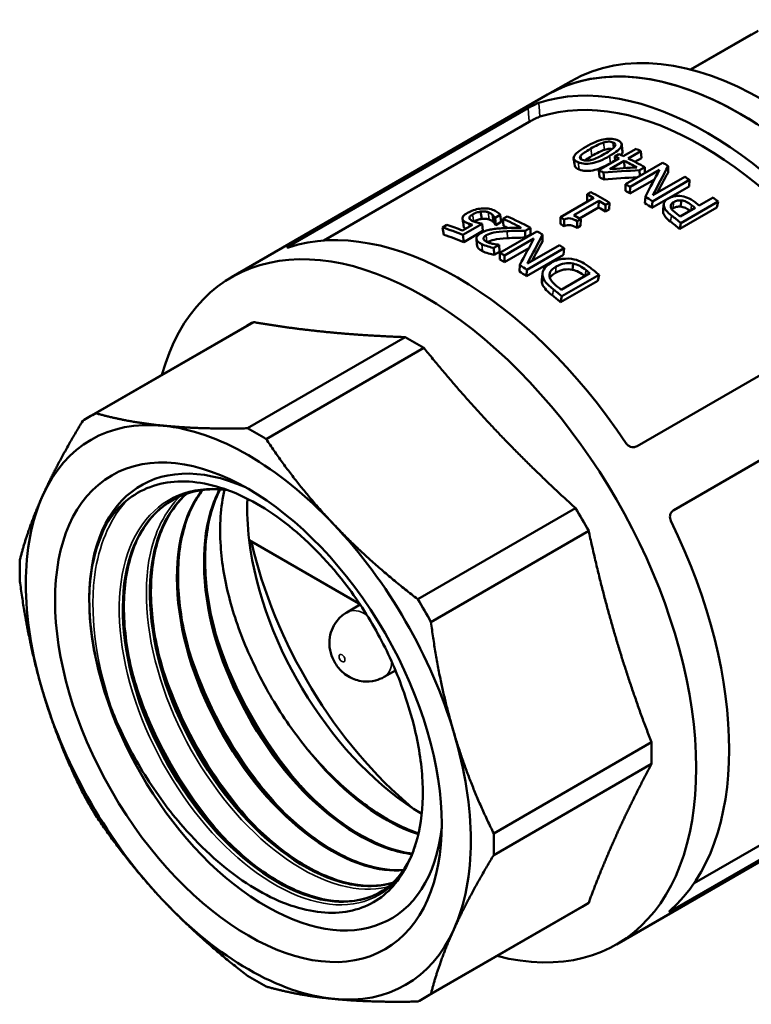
# Model space of a CAD drawing. Header units: millimetres. Extents: x 39 to 189, y 99 to 235.
# Tile 3 of 5: x 120 to 165, y 99 to 159. Entities that reach past the tile are written whole.
import ezdxf

# ---------------------------------------------------------------- set-up
doc = ezdxf.new("R2010")
doc.units = ezdxf.units.MM
doc.layers.add('Видимые тонкие (ГОСТ)', color=7, linetype='Continuous', lineweight=35)
doc.layers.add('Видимый контур (ГОСТ)', color=7, linetype='Continuous', lineweight=50)

msp = doc.modelspace()

# ---------------------------------------------------------------- linework, layer by layer
at = {"layer": 'Видимые тонкие (ГОСТ)'}
for p, q in [((154.926, 150.582), (154.857, 151.023)), ((155.687, 150.949), (155.62, 151.389)), ((156.234, 151.075), (156.189, 151.403)), ((154.289, 150.372), (154.254, 150.599)), ((156.041, 150.149), (155.997, 150.58)), ((154.163, 149.763), (154.103, 150.2)), ((159.235, 147.141), (159.283, 147.517)), ((159.823, 147.423), (159.873, 147.799)), ((160.896, 147.291), (160.95, 147.602)), ((147.793, 146.628), (147.723, 147.05)), ((148.727, 146.747), (148.664, 147.185)), ((159.675, 146.62), (159.736, 146.986)), ((147.183, 146.322), (147.109, 146.764)), ((147.516, 146.32), (147.491, 146.501)), ((148.582, 145.387), (148.549, 145.796)), ((149.824, 145.619), (149.8, 146.04)), ((148.313, 144.832), (148.287, 145.254)), ((152.722, 143.525), (152.768, 143.904)), ((151.923, 142.878), (151.973, 143.254)), ((154.508, 143.332), (154.573, 143.685)), ((152.537, 142.165), (152.604, 142.528))]:
    msp.add_line(p, q, dxfattribs=at)
for major_axis, start_param, end_param in [((-1.125, 1.949), 5.441001, 6.283185), ((1.125, -1.949), 0, 0.724247)]:
    msp.add_ellipse((141.248, 121.084), major_axis=major_axis, ratio=0.57735, start_param=start_param, end_param=end_param, dxfattribs=at)
msp.add_ellipse((139.834, 120.267), major_axis=(-0.125, 0.217), ratio=0.57735, dxfattribs=at)
for points in [[(151.069, 153.472), (151.093, 153.196), (151.117, 152.918), (151.141, 152.642)], [(151.787, 152.955), (151.764, 153.231), (151.74, 153.509), (151.716, 153.786)], [(136.824, 145.131), (136.794, 145.152), (136.764, 145.174), (136.733, 145.195)], [(124.57, 123.748), (124.603, 125.564), (124.987, 127.175), (125.673, 128.449)]]:
    msp.add_open_spline(points, degree=3, dxfattribs=at)
for points, knots in [([(143.518, 107.333), (142.47, 105.79), (140.731, 105.117), (138.708, 105.475), (136.685, 105.833), (134.396, 107.218), (132.37, 109.327), (130.345, 111.434), (128.599, 114.248), (127.543, 117.139), (126.486, 120.03), (126.126, 122.976), (126.558, 125.32), (126.989, 127.663), (128.209, 129.387), (129.956, 130.109), (130.791, 130.455), (131.744, 130.57), (132.76, 130.462)], [0.523357, 0.523357, 0.523357, 0.523357, 1.220225, 1.220225, 1.220225, 1.916933, 1.916933, 1.916933, 2.613486, 2.613486, 2.613486, 3.309887, 3.309887, 3.309887, 4.006142, 4.006142, 4.006142, 4.33917, 4.33917, 4.33917, 4.33917]), ([(142.827, 106.536), (142.022, 106.287), (141.112, 106.256), (140.142, 106.457), (138.091, 106.882), (135.787, 108.344), (133.771, 110.517), (131.756, 112.688), (130.045, 115.552), (129.042, 118.463), (128.039, 121.372), (127.753, 124.305), (128.26, 126.602), (128.599, 128.132), (129.289, 129.372), (130.247, 130.213)], [7.194808, 7.194808, 7.194808, 7.194808, 7.526299, 7.526299, 7.526299, 8.226995, 8.226995, 8.226995, 8.92721, 8.92721, 8.92721, 9.626963, 9.626963, 9.626963, 10.093383, 10.093383, 10.093383, 10.093383]), ([(126.084, 116.768), (124.939, 119.891), (124.528, 123.072), (124.953, 125.632), (125.239, 127.356), (125.903, 128.791), (126.866, 129.811)], [2.615652, 2.615652, 2.615652, 2.615652, 3.294652, 3.294652, 3.294652, 3.752139, 3.752139, 3.752139, 3.752139]), ([(137.988, 111.878), (137.737, 112.138), (137.49, 112.408), (137.247, 112.687), (135.108, 115.142), (133.33, 118.284), (132.314, 121.435), (132.24, 121.667), (132.169, 121.899), (132.103, 122.13)], [27.0518074, 27.0518074, 27.0518074, 27.0518074, 27.1294216, 27.1294216, 27.1294216, 27.8129773, 27.8129773, 27.8129773, 27.8633107, 27.8633107, 27.8633107, 27.8633107]), ([(136.355, 110.938), (135.586, 111.735), (134.851, 112.62), (134.172, 113.571), (132.533, 115.869), (131.233, 118.547), (130.469, 121.187)], [20.7686221, 20.7686221, 20.7686221, 20.7686221, 21.0063531, 21.0063531, 21.0063531, 21.5801254, 21.5801254, 21.5801254, 21.5801254]), ([(134.721, 109.995), (133.431, 111.337), (132.235, 112.924), (131.236, 114.648), (130.204, 116.428), (129.386, 118.346), (128.838, 120.243)], [14.4854368, 14.4854368, 14.4854368, 14.4854368, 14.884686, 14.884686, 14.884686, 15.2969401, 15.2969401, 15.2969401, 15.2969401]), ([(133.086, 109.048), (131.316, 110.893), (129.728, 113.209), (128.567, 115.681), (128.009, 116.868), (127.551, 118.087), (127.204, 119.299)], [8.2022515, 8.2022515, 8.2022515, 8.2022515, 8.7504805, 8.7504805, 8.7504805, 9.0137547, 9.0137547, 9.0137547, 9.0137547]), ([(159.823, 105.079), (159.821, 105.104), (159.819, 105.129), (159.817, 105.154), (159.816, 105.164), (159.815, 105.174), (159.814, 105.185)], [0.21042745, 0.21042745, 0.21042745, 0.21042745, 0.21827671, 0.21827671, 0.21827671, 0.22147624, 0.22147624, 0.22147624, 0.22147624])]:
    msp.add_open_spline(points, degree=3, knots=knots, dxfattribs=at)
at = {"layer": 'Видимый контур (ГОСТ)'}
for p, q in [((160.898, 155.794), (164.962, 158.139)), ((160.877, 155.799), (164.554, 157.922)), ((152.251, 154.283), (153.665, 155.099)), ((152.251, 154.283), (133.159, 143.26)), ((151.069, 153.472), (136.733, 145.195)), ((151.141, 152.642), (138.727, 145.475)), ((156.822, 150.567), (157.592, 151.012)), ((155.35, 149.718), (156.58, 150.428)), ((156.309, 150.552), (156.55, 150.691)), ((156.333, 150.286), (156.309, 150.552)), ((157.886, 150.872), (157.116, 150.427)), ((157.913, 150.449), (157.522, 150.223)), ((157.913, 150.449), (157.886, 150.872)), ((155.999, 149.782), (156.874, 150.288)), ((156.902, 149.865), (156.868, 149.845)), ((156.902, 149.865), (156.874, 150.288)), ((156.948, 148.882), (159.19, 150.176)), ((158.126, 149.898), (157.81, 149.716)), ((158.131, 149.564), (158.126, 149.898)), ((159.523, 149.57), (159.532, 149.973)), ((155.384, 149.292), (155.35, 149.718)), ((155.659, 149.161), (155.631, 149.584)), ((159.007, 149.739), (157.233, 148.714)), ((157.815, 149.382), (157.81, 149.716)), ((158.611, 148.209), (160.544, 149.325)), ((156.948, 148.474), (156.948, 148.882)), ((158.697, 149.159), (157.226, 148.31)), ((157.226, 148.31), (157.233, 148.714)), ((160.79, 148.746), (158.549, 147.452)), ((160.827, 149.131), (158.585, 147.837)), ((160.79, 148.746), (160.827, 149.131)), ((153.021, 146.878), (155.041, 148.044)), ((154.635, 148.267), (154.864, 148.4)), ((154.648, 147.852), (154.635, 148.267)), ((158.127, 147.739), (158.154, 148.13)), ((161.409, 147.587), (162.244, 148.069)), ((155.336, 147.874), (153.834, 147.007)), ((155.334, 147.468), (154.18, 146.801)), ((155.334, 147.468), (155.336, 147.874)), ((155.741, 147.224), (155.752, 147.625)), ((155.981, 147.757), (155.752, 147.625)), ((155.97, 147.356), (155.981, 147.757)), ((158.549, 147.452), (158.585, 147.837)), ((162.469, 147.47), (160.227, 146.176)), ((161.154, 147.44), (160.261, 146.924)), ((160.281, 147.521), (160.334, 147.895)), ((162.543, 147.827), (160.301, 146.533)), ((162.469, 147.47), (162.543, 147.827)), ((148.273, 146.782), (148.203, 147.222)), ((148.986, 146.586), (148.93, 147.021)), ((149.105, 146.421), (149.054, 146.854)), ((149.394, 147.028), (149.076, 146.845)), ((149.126, 146.412), (149.076, 146.845)), ((149.444, 146.595), (149.394, 147.028)), ((149.542, 146.785), (149.802, 146.935)), ((153.025, 146.467), (153.021, 146.878)), ((155.97, 147.356), (155.741, 147.224)), ((145.904, 146.263), (146.167, 146.415)), ((145.983, 145.82), (145.904, 146.263)), ((147.111, 146.086), (147.708, 146.431)), ((148.294, 146.486), (147.139, 145.819)), ((148.346, 146.052), (148.294, 146.486)), ((149.444, 146.595), (149.126, 146.412)), ((149.585, 146.355), (149.542, 146.785)), ((151.21, 146.249), (150.892, 146.065)), ((151.222, 145.834), (151.21, 146.249)), ((153.258, 146.334), (153.259, 146.742)), ((154.033, 146.238), (154.045, 146.639)), ((154.239, 146.356), (154.033, 146.238)), ((154.25, 146.758), (154.045, 146.639)), ((154.239, 146.356), (154.25, 146.758)), ((160.227, 146.176), (160.301, 146.533)), ((147.191, 145.385), (147.139, 145.819)), ((148.346, 146.052), (147.191, 145.385)), ((149.368, 144.734), (151.609, 146.029)), ((150.904, 145.65), (150.892, 146.065)), ((151.222, 145.834), (150.904, 145.65)), ((151.947, 145.425), (151.951, 145.831)), ((149.327, 145.215), (149.007, 145.031)), ((149.021, 144.615), (149.007, 145.031)), ((149.34, 144.8), (149.327, 145.215)), ((151.426, 145.595), (149.652, 144.571)), ((151.031, 144.081), (152.964, 145.197)), ((149.34, 144.8), (149.021, 144.615)), ((149.371, 144.324), (149.368, 144.734)), ((151.108, 145.007), (149.649, 144.164)), ((149.649, 144.164), (149.652, 144.571)), ((153.215, 144.618), (150.973, 143.324)), ((153.247, 145.006), (151.005, 143.712)), ((153.215, 144.618), (153.247, 145.006)), ((150.551, 143.606), (150.574, 144)), ((153.747, 143.709), (153.8, 144.082)), ((150.973, 143.324), (151.005, 143.712)), ((154.801, 143.501), (153.075, 142.504)), ((155.356, 143.404), (153.115, 142.109)), ((155.278, 143.05), (155.356, 143.404)), ((155.278, 143.05), (153.037, 141.756)), ((153.037, 141.756), (153.115, 142.109)), ((171.984, 141.339), (157.65, 133.063)), ((134.09, 140.334), (124.562, 134.833)), ((134.498, 140.551), (124.97, 135.05)), ((143.65, 139.645), (134.122, 134.144)), ((144.781, 138.992), (135.253, 133.491)), ((174.207, 137.478), (159.871, 129.202)), ((153.932, 129.331), (144.405, 123.83)), ((154.732, 127.946), (145.204, 122.445)), ((134.226, 127.384), (140.851, 123.559)), ((140.93, 123.499), (140.123, 123.033)), ((143.062, 119.533), (142.373, 119.135)), ((158.523, 115.189), (148.995, 109.688)), ((158.523, 113.883), (148.995, 108.383)), ((175.501, 114.013), (156.409, 102.99)), ((161.097, 106.684), (173.475, 113.831)), ((174.158, 113.355), (159.823, 105.079)), ((154.34, 105.26), (144.812, 99.759)), ((154.732, 105.505), (145.204, 100.004))]:
    msp.add_line(p, q, dxfattribs=at)
for centre, major_axis, start_param, end_param in [((165.29, 134.964), (-11.625, 20.135), 3.141593, 6.283185), ((163.876, 134.148), (-11.625, 20.135), 3.141593, 6.283185), ((163.876, 134.148), (11.625, -20.135), 0, 3.141593), ((161.884, 132.998), (-11.625, 20.135), 4.826405, 6.164543), ((161.577, 132.821), (-11.25, 19.486), 4.830181, 6.160612), ((159.15, 131.42), (11.5, -19.919), 2.43399, 2.452144), ((158.138, 130.835), (-11.5, 19.919), 5.593736, 5.61052), ((158.38, 130.975), (11.5, -19.919), 2.452144, 2.468927), ((158.38, 130.975), (11.5, -19.919), 2.371766, 2.43399), ((158.138, 130.835), (11.5, -19.919), 2.386609, 2.43399), ((158.138, 130.835), (-11.25, 19.486), 5.573625, 5.575583), ((159.15, 131.42), (11.5, -19.919), 2.332719, 2.353727), ((156.908, 130.125), (-11.5, 19.919), 5.576382, 5.593736), ((156.908, 130.125), (-11.25, 19.486), 5.576382, 5.593736), ((159.15, 131.42), (11.5, -19.919), 2.252913, 2.270381), ((156.908, 130.125), (-11.5, 19.919), 5.477851, 5.49532), ((155.23, 129.157), (-11.5, 19.919), 5.50942, 5.534424), ((155.459, 129.289), (11.5, -19.919), 2.324099, 2.392831), ((156.908, 130.125), (-11.25, 19.486), 5.477851, 5.49532), ((156.908, 130.125), (-11.5, 19.919), 5.394505, 5.421107), ((159.15, 131.42), (11.5, -19.919), 2.146047, 2.164771), ((155.23, 129.157), (-11.25, 19.486), 5.532438, 5.534424), ((155.23, 129.157), (-11.25, 19.486), 5.465692, 5.491266), ((155.23, 129.157), (-11.5, 19.919), 5.465692, 5.491266), ((156.908, 130.125), (-11.25, 19.486), 5.394505, 5.421107), ((158.06, 130.79), (11.5, -19.919), 2.164771, 2.177559), ((158.314, 130.937), (11.5, -19.919), 2.164771, 2.180641), ((146.776, 124.275), (-11.625, 20.135), 4.826405, 6.164543), ((151.371, 126.928), (-11.5, 19.919), 5.639348, 5.640718), ((151.769, 127.158), (11.5, -19.919), 2.390548, 2.477433), ((153.21, 127.99), (-11.5, 19.919), 5.494806, 5.50942), ((153.728, 128.289), (11.5, -19.919), 2.324099, 2.349674), ((156.908, 130.125), (-11.5, 19.919), 5.28764, 5.323033), ((157.166, 130.274), (-11.5, 19.919), 5.306364, 5.321892), ((144.784, 123.125), (11.625, -20.135), 5.769557, 9.938406), ((149.527, 125.864), (-11.5, 19.919), 5.645171, 5.722466), ((149.791, 126.016), (11.5, -19.919), 2.521732, 2.580873), ((151.371, 126.928), (-11.25, 19.486), 5.639348, 5.640718), ((151.509, 127.008), (-11.5, 19.919), 5.549837, 5.619026), ((151.509, 127.008), (-11.25, 19.486), 5.601949, 5.619026), ((153.21, 127.99), (-11.25, 19.486), 5.494806, 5.50942), ((156.908, 130.125), (-11.25, 19.486), 5.28764, 5.323033), ((149.527, 125.864), (-11.25, 19.486), 5.645171, 5.722466), ((151.769, 127.158), (11.5, -19.919), 2.344993, 2.366), ((149.934, 126.099), (11.5, -19.919), 2.393516, 2.394544), ((151.769, 127.158), (11.5, -19.919), 2.265186, 2.282655), ((149.527, 125.864), (-11.5, 19.919), 5.490125, 5.507593), ((149.527, 125.864), (-11.25, 19.486), 5.490125, 5.507593), ((149.527, 125.864), (-11.5, 19.919), 5.406779, 5.433381), ((151.769, 127.158), (11.5, -19.919), 2.133774, 2.166199), ((149.527, 125.864), (-11.25, 19.486), 5.406779, 5.433381), ((151.511, 127.009), (11.5, -19.919), 2.152498, 2.166769), ((149.785, 126.013), (-11.5, 19.919), 5.294091, 5.308362), ((149.527, 125.864), (-11.25, 19.486), 5.275366, 5.307449), ((149.527, 125.864), (-11.5, 19.919), 5.275366, 5.307449), ((144.215, 122.797), (-10.125, 17.537), 6.243683, 6.283185), ((144.215, 122.797), (10.125, -17.537), 2.316693, 2.395696), ((134.687, 117.296), (-10.125, 17.537), 6.243683, 6.322687), ((134.177, 117.001), (-9.5, 16.454), 5.890486, 6.675884), ((134.177, 117.001), (-9.5, 16.454), 5.105088, 5.890486), ((134.687, 117.296), (10.125, -17.537), 2.316693, 2.395696), ((135.247, 117.619), (-7.55, 13.077), 5.614525, 10.093439), ((135.247, 117.619), (-7.55, 13.077), 5.614525, 10.093439), ((134.177, 117.001), (9.5, -16.454), 3.534292, 4.31969), ((144.784, 123.125), (7.55, -13.077), 3.877726, 4.076554), ((144.215, 122.797), (10.125, -17.537), 1.531294, 1.610298), ((146.776, 124.275), (11.625, -20.135), 0.114016, 1.452154), ((134.177, 117.001), (-9.5, 16.454), 4.31969, 5.105088), ((144.784, 123.125), (7.55, -13.077), 4.076554, 5.485078), ((146.905, 124.35), (9.25, -16.021), 4.214729, 5.28144), ((134.687, 117.296), (-10.125, 17.537), 0.745896, 0.8249), ((134.687, 117.296), (10.125, -17.537), 1.531294, 1.610298), ((144.784, 123.125), (3, -5.196), 4.311388, 4.327992), ((134.177, 117.001), (9.5, -16.454), 4.31969, 5.105088), ((134.177, 117.001), (-9.5, 16.454), 3.534292, 4.31969), ((142.318, 121.702), (6.694, -11.594), 4.994329, 5.047119), ((144.215, 122.797), (10.125, -17.537), 0.745896, 0.8249), ((135.247, 117.619), (-6.694, 11.594), 3.903457, 3.956247), ((134.687, 117.296), (-10.125, 17.537), 1.531294, 1.610298), ((134.687, 117.296), (10.125, -17.537), 0.745896, 0.8249), ((134.177, 117.001), (9.5, -16.454), 5.105088, 5.890486), ((144.215, 122.797), (10.125, -17.537), 0, 0.039502), ((134.177, 117.001), (9.5, -16.454), 5.890486, 6.675884), ((134.687, 117.296), (-10.125, 17.537), 2.316693, 2.395696), ((134.687, 117.296), (10.125, -17.537), 6.243683, 6.322687)]:
    msp.add_ellipse(centre, major_axis=major_axis, ratio=0.57735, start_param=start_param, end_param=end_param, dxfattribs=at)
msp.add_ellipse((134.177, 117.001), major_axis=(-8.256, 14.3), ratio=0.57735, dxfattribs=at)
for points, knots in [([(151.716, 153.786), (151.685, 153.775), (151.647, 153.761), (151.558, 153.723), (151.509, 153.7), (151.4, 153.649), (151.342, 153.619), (151.247, 153.569), (151.209, 153.549), (151.136, 153.51), (151.102, 153.49), (151.069, 153.472)], [0, 0, 0, 0, 0.01689668, 0.01689668, 0.03411903, 0.03411903, 0.05352536, 0.05352536, 0.06681343, 0.06681343, 0.08041585, 0.08041585, 0.08041585, 0.08041585]), ([(151.787, 152.955), (151.756, 152.944), (151.717, 152.93), (151.629, 152.892), (151.579, 152.87), (151.471, 152.819), (151.413, 152.789), (151.318, 152.74), (151.28, 152.72), (151.208, 152.68), (151.173, 152.661), (151.141, 152.642)], [0, 0, 0, 0, 0.01689743, 0.01689743, 0.03409138, 0.03409138, 0.05345179, 0.05345179, 0.06670779, 0.06670779, 0.08028072, 0.08028072, 0.08028072, 0.08028072]), ([(154.552, 151.125), (154.954, 151.357), (155.307, 151.509), (155.612, 151.579), (155.918, 151.648), (156.192, 151.64), (156.438, 151.547)], [0, 0, 0, 0, 1, 1, 1, 2, 2, 2, 2]), ([(154.103, 150.2), (153.856, 150.293), (153.771, 150.411), (153.849, 150.562), (153.927, 150.713), (154.162, 150.9), (154.552, 151.125)], [0, 0, 0, 0, 1, 1, 1, 2, 2, 2, 2]), ([(154.254, 150.599), (154.3, 150.653), (154.374, 150.715), (154.475, 150.785), (154.576, 150.855), (154.703, 150.934), (154.857, 151.023)], [-2, -2, -2, -2, -1, -1, -1, 0, 0, 0, 0]), ([(154.857, 151.023), (155.011, 151.111), (155.151, 151.187), (155.277, 151.248), (155.403, 151.31), (155.517, 151.357), (155.62, 151.389)], [-2, -2, -2, -2, -1, -1, -1, 0, 0, 0, 0]), ([(155.62, 151.389), (155.729, 151.424), (155.831, 151.443), (155.924, 151.446), (156.018, 151.449), (156.106, 151.435), (156.189, 151.403)], [-2, -2, -2, -2, -1, -1, -1, 0, 0, 0, 0]), ([(156.141, 150.997), (156.092, 151.006), (156.041, 151.009), (155.988, 151.007), (155.896, 151.004), (155.796, 150.984), (155.687, 150.949)], [0.429983, 0.429983, 0.429983, 0.429983, 1, 1, 1, 2, 2, 2, 2]), ([(156.286, 151.131), (156.236, 151.071), (156.163, 151.008), (156.067, 150.943), (155.972, 150.879), (155.845, 150.801), (155.688, 150.71)], [-2, -2, -2, -2, -1, -1, -1, 0, 0, 0, 0]), ([(156.438, 151.547), (156.686, 151.453), (156.774, 151.322), (156.699, 151.162), (156.624, 151.002), (156.39, 150.807), (155.997, 150.58)], [0, 0, 0, 0, 1, 1, 1, 2, 2, 2, 2]), ([(156.189, 151.403), (156.277, 151.37), (156.327, 151.33), (156.339, 151.285), (156.352, 151.239), (156.334, 151.188), (156.286, 151.131)], [-2, -2, -2, -2, -1, -1, -1, 0, 0, 0, 0]), ([(155.997, 150.58), (155.592, 150.346), (155.237, 150.202), (154.932, 150.143), (154.626, 150.085), (154.35, 150.106), (154.103, 150.2)], [0, 0, 0, 0, 1, 1, 1, 2, 2, 2, 2]), ([(154.352, 150.343), (154.268, 150.375), (154.219, 150.412), (154.206, 150.454), (154.192, 150.496), (154.208, 150.544), (154.254, 150.599)], [-2, -2, -2, -2, -1, -1, -1, 0, 0, 0, 0]), ([(154.926, 150.582), (154.772, 150.494), (154.645, 150.414), (154.543, 150.345), (154.524, 150.332), (154.506, 150.319), (154.489, 150.307)], [0, 0, 0, 0, 1, 1, 1, 1.188287, 1.188287, 1.188287, 1.188287]), ([(155.687, 150.949), (155.585, 150.917), (155.471, 150.87), (155.345, 150.808), (155.219, 150.746), (155.08, 150.671), (154.926, 150.582)], [0, 0, 0, 0, 1, 1, 1, 2, 2, 2, 2]), ([(155.688, 150.71), (155.541, 150.625), (155.404, 150.552), (155.277, 150.489), (155.15, 150.426), (155.033, 150.379), (154.926, 150.348)], [-2, -2, -2, -2, -1, -1, -1, 0, 0, 0, 0]), ([(156.774, 150.861), (156.779, 150.82), (156.77, 150.776), (156.747, 150.73), (156.732, 150.698), (156.711, 150.666), (156.683, 150.631)], [0.7081655, 0.7081655, 0.7081655, 0.7081655, 1, 1, 1, 1.1973032, 1.1973032, 1.1973032, 1.1973032]), ([(156.041, 150.149), (155.637, 149.916), (155.283, 149.77), (154.98, 149.711), (154.677, 149.651), (154.404, 149.671), (154.163, 149.763)], [0, 0, 0, 0, 1, 1, 1, 2, 2, 2, 2]), ([(154.926, 150.348), (154.815, 150.315), (154.713, 150.298), (154.619, 150.297), (154.525, 150.296), (154.436, 150.311), (154.352, 150.343)], [-2, -2, -2, -2, -1, -1, -1, 0, 0, 0, 0]), ([(159.283, 147.517), (159.256, 147.612), (159.262, 147.702), (159.302, 147.787), (159.342, 147.873), (159.424, 147.951), (159.549, 148.023)], [0, 0, 0, 0, 1, 1, 1, 2, 2, 2, 2]), ([(159.549, 148.023), (159.646, 148.079), (159.755, 148.12), (159.877, 148.145), (159.999, 148.17), (160.122, 148.177), (160.245, 148.166)], [0, 0, 0, 0, 1, 1, 1, 2, 2, 2, 2]), ([(160.245, 148.166), (160.4, 148.153), (160.55, 148.118), (160.695, 148.061), (160.841, 148.004), (160.994, 147.914), (161.155, 147.788)], [0, 0, 0, 0, 1, 1, 1, 2, 2, 2, 2]), ([(147.421, 147.15), (147.528, 147.212), (147.645, 147.265), (147.772, 147.307), (147.898, 147.349), (148.027, 147.38), (148.158, 147.398)], [0, 0, 0, 0, 1, 1, 1, 2, 2, 2, 2]), ([(148.158, 147.398), (148.288, 147.417), (148.42, 147.422), (148.554, 147.412), (148.687, 147.402), (148.812, 147.376), (148.929, 147.333)], [0, 0, 0, 0, 1, 1, 1, 2, 2, 2, 2]), ([(159.736, 146.986), (159.602, 147.091), (159.499, 147.185), (159.426, 147.268), (159.354, 147.352), (159.306, 147.435), (159.283, 147.517)], [0, 0, 0, 0, 1, 1, 1, 2, 2, 2, 2]), ([(159.695, 147.48), (159.676, 147.542), (159.681, 147.599), (159.711, 147.652), (159.741, 147.705), (159.795, 147.754), (159.873, 147.799)], [-2, -2, -2, -2, -1, -1, -1, 0, 0, 0, 0]), ([(160.012, 147.121), (159.918, 147.194), (159.846, 147.259), (159.795, 147.315), (159.744, 147.371), (159.711, 147.425), (159.695, 147.48)], [-2, -2, -2, -2, -1, -1, -1, 0, 0, 0, 0]), ([(160.281, 147.521), (160.192, 147.529), (160.111, 147.524), (160.039, 147.509), (159.966, 147.493), (159.894, 147.464), (159.823, 147.423)], [0, 0, 0, 0, 1, 1, 1, 2, 2, 2, 2]), ([(159.873, 147.799), (159.944, 147.84), (160.016, 147.868), (160.089, 147.884), (160.162, 147.899), (160.243, 147.903), (160.334, 147.895)], [-2, -2, -2, -2, -1, -1, -1, 0, 0, 0, 0]), ([(160.851, 147.265), (160.746, 147.344), (160.652, 147.404), (160.569, 147.444), (160.476, 147.489), (160.38, 147.515), (160.281, 147.521)], [0.102638, 0.102638, 0.102638, 0.102638, 1, 1, 1, 2, 2, 2, 2]), ([(160.334, 147.895), (160.433, 147.887), (160.531, 147.861), (160.625, 147.815), (160.72, 147.768), (160.828, 147.698), (160.95, 147.602)], [-2, -2, -2, -2, -1, -1, -1, 0, 0, 0, 0]), ([(147.109, 146.764), (147.091, 146.82), (147.105, 146.879), (147.15, 146.941), (147.195, 147.002), (147.285, 147.072), (147.421, 147.15)], [0, 0, 0, 0, 1, 1, 1, 2, 2, 2, 2]), ([(147.723, 147.05), (147.643, 147.004), (147.589, 146.963), (147.56, 146.926), (147.531, 146.889), (147.52, 146.854), (147.527, 146.82)], [0, 0, 0, 0, 1, 1, 1, 2, 2, 2, 2]), ([(147.527, 146.82), (147.532, 146.784), (147.559, 146.75), (147.606, 146.719), (147.654, 146.687), (147.716, 146.657), (147.792, 146.628)], [0, 0, 0, 0, 1, 1, 1, 2, 2, 2, 2]), ([(148.203, 147.222), (148.121, 147.209), (148.04, 147.189), (147.961, 147.161), (147.883, 147.134), (147.803, 147.097), (147.723, 147.05)], [0, 0, 0, 0, 1, 1, 1, 2, 2, 2, 2]), ([(148.664, 147.185), (148.603, 147.208), (148.533, 147.223), (148.454, 147.23), (148.375, 147.238), (148.292, 147.235), (148.203, 147.222)], [0, 0, 0, 0, 1, 1, 1, 2, 2, 2, 2]), ([(148.727, 146.747), (148.667, 146.769), (148.599, 146.784), (148.521, 146.791), (148.443, 146.798), (148.361, 146.795), (148.273, 146.782)], [0, 0, 0, 0, 1, 1, 1, 2, 2, 2, 2]), ([(148.93, 147.021), (148.891, 147.057), (148.852, 147.087), (148.814, 147.112), (148.776, 147.138), (148.726, 147.162), (148.664, 147.185)], [0, 0, 0, 0, 1, 1, 1, 2, 2, 2, 2]), ([(148.929, 147.333), (149.036, 147.294), (149.131, 147.246), (149.212, 147.191), (149.294, 147.136), (149.354, 147.082), (149.394, 147.028)], [0, 0, 0, 0, 1, 1, 1, 2, 2, 2, 2]), ([(149.054, 146.854), (149.048, 146.873), (149.034, 146.898), (149.012, 146.928), (148.991, 146.958), (148.963, 146.989), (148.93, 147.021)], [0, 0, 0, 0, 1, 1, 1, 2, 2, 2, 2]), ([(154.045, 146.639), (153.888, 146.736), (153.75, 146.792), (153.632, 146.81), (153.514, 146.829), (153.39, 146.806), (153.259, 146.742)], [0, 0, 0, 0, 1, 1, 1, 2, 2, 2, 2]), ([(159.675, 146.62), (159.543, 146.722), (159.442, 146.814), (159.372, 146.896), (159.302, 146.978), (159.256, 147.06), (159.235, 147.141)], [0, 0, 0, 0, 1, 1, 1, 2, 2, 2, 2]), ([(147.491, 146.501), (147.375, 146.544), (147.287, 146.583), (147.226, 146.622), (147.165, 146.66), (147.126, 146.708), (147.109, 146.764)], [0, 0, 0, 0, 1, 1, 1, 2, 2, 2, 2]), ([(147.708, 146.431), (147.667, 146.442), (147.627, 146.454), (147.59, 146.466), (147.553, 146.478), (147.52, 146.49), (147.491, 146.501)], [0, 0, 0, 0, 1, 1, 1, 2, 2, 2, 2]), ([(147.792, 146.628), (147.875, 146.597), (147.964, 146.569), (148.06, 146.544), (148.155, 146.52), (148.233, 146.5), (148.294, 146.486)], [0, 0, 0, 0, 1, 1, 1, 2, 2, 2, 2]), ([(148.273, 146.782), (148.191, 146.768), (148.111, 146.748), (148.033, 146.72), (147.961, 146.694), (147.888, 146.661), (147.815, 146.62)], [0, 0, 0, 0, 1, 1, 1, 1.919815, 1.919815, 1.919815, 1.919815]), ([(148.986, 146.586), (148.948, 146.621), (148.91, 146.651), (148.873, 146.676), (148.836, 146.701), (148.788, 146.725), (148.727, 146.747)], [0, 0, 0, 0, 1, 1, 1, 2, 2, 2, 2]), ([(148.79, 146.134), (148.892, 146.155), (149.002, 146.172), (149.12, 146.184), (149.237, 146.197), (149.357, 146.207), (149.478, 146.214)], [0, 0, 0, 0, 1, 1, 1, 2, 2, 2, 2]), ([(149.105, 146.421), (149.099, 146.44), (149.085, 146.464), (149.065, 146.494), (149.044, 146.524), (149.018, 146.554), (148.986, 146.586)], [0, 0, 0, 0, 1, 1, 1, 2, 2, 2, 2]), ([(149.478, 146.214), (149.677, 146.228), (149.89, 146.238), (150.119, 146.243), (150.347, 146.248), (150.528, 146.25), (150.663, 146.251)], [0, 0, 0, 0, 1, 1, 1, 2, 2, 2, 2]), ([(154.033, 146.238), (153.88, 146.332), (153.745, 146.387), (153.628, 146.404), (153.512, 146.422), (153.389, 146.398), (153.258, 146.334)], [0, 0, 0, 0, 1, 1, 1, 2, 2, 2, 2]), ([(148.287, 145.254), (148.074, 145.359), (147.962, 145.469), (147.953, 145.587), (147.944, 145.706), (148.034, 145.819), (148.223, 145.928)], [0, 0, 0, 0, 1, 1, 1, 2, 2, 2, 2]), ([(148.223, 145.928), (148.311, 145.979), (148.403, 146.021), (148.498, 146.054), (148.592, 146.088), (148.69, 146.114), (148.79, 146.134)], [0, 0, 0, 0, 1, 1, 1, 2, 2, 2, 2]), ([(148.549, 145.796), (148.486, 145.76), (148.441, 145.724), (148.414, 145.687), (148.386, 145.651), (148.375, 145.615), (148.381, 145.581)], [0, 0, 0, 0, 1, 1, 1, 2, 2, 2, 2]), ([(149.8, 146.04), (149.438, 146.018), (149.169, 145.988), (148.993, 145.953), (148.817, 145.918), (148.669, 145.865), (148.549, 145.796)], [0, 0, 0, 0, 1, 1, 1, 2, 2, 2, 2]), ([(149.824, 145.619), (149.466, 145.595), (149.2, 145.564), (149.025, 145.528), (148.858, 145.494), (148.716, 145.444), (148.599, 145.379)], [0, 0, 0, 0, 1, 1, 1, 1.957428, 1.957428, 1.957428, 1.957428]), ([(150.892, 146.065), (150.697, 146.066), (150.512, 146.065), (150.335, 146.061), (150.158, 146.058), (149.98, 146.051), (149.8, 146.04)], [0, 0, 0, 0, 1, 1, 1, 2, 2, 2, 2]), ([(150.904, 145.65), (150.712, 145.65), (150.528, 145.647), (150.353, 145.643), (150.178, 145.639), (150.002, 145.631), (149.824, 145.619)], [0, 0, 0, 0, 1, 1, 1, 2, 2, 2, 2]), ([(136.733, 145.195), (136.675, 145.161), (136.625, 145.13), (136.558, 145.085), (136.537, 145.068), (136.523, 145.049), (136.526, 145.045), (136.553, 145.047), (136.576, 145.053), (136.608, 145.063)], [0, 0, 0, 0, 0.0248136, 0.0248136, 0.04597412, 0.04597412, 0.06358499, 0.06358499, 0.08088196, 0.08088196, 0.08088196, 0.08088196]), ([(149.007, 145.031), (148.914, 145.047), (148.796, 145.077), (148.653, 145.118), (148.51, 145.159), (148.388, 145.204), (148.287, 145.254)], [0, 0, 0, 0, 1, 1, 1, 2, 2, 2, 2]), ([(148.381, 145.581), (148.386, 145.546), (148.405, 145.513), (148.436, 145.482), (148.468, 145.451), (148.512, 145.421), (148.569, 145.393)], [0, 0, 0, 0, 1, 1, 1, 2, 2, 2, 2]), ([(148.569, 145.393), (148.624, 145.366), (148.685, 145.343), (148.754, 145.322), (148.823, 145.302), (148.893, 145.284), (148.964, 145.27)], [0, 0, 0, 0, 1, 1, 1, 2, 2, 2, 2]), ([(148.964, 145.27), (149.025, 145.257), (149.087, 145.247), (149.151, 145.24), (149.216, 145.233), (149.269, 145.228), (149.31, 145.224)], [0, 0, 0, 0, 1, 1, 1, 2, 2, 2, 2]), ([(149.021, 144.615), (148.929, 144.631), (148.812, 144.659), (148.672, 144.699), (148.532, 144.739), (148.412, 144.783), (148.313, 144.832)], [0, 0, 0, 0, 1, 1, 1, 2, 2, 2, 2]), ([(151.973, 143.254), (151.922, 143.417), (151.936, 143.572), (152.013, 143.72), (152.091, 143.869), (152.239, 144.006), (152.457, 144.132)], [0, 0, 0, 0, 1, 1, 1, 2, 2, 2, 2]), ([(152.385, 143.229), (152.341, 143.355), (152.35, 143.473), (152.414, 143.586), (152.478, 143.699), (152.596, 143.804), (152.768, 143.904)], [-2, -2, -2, -2, -1, -1, -1, 0, 0, 0, 0]), ([(152.457, 144.132), (152.661, 144.25), (152.888, 144.327), (153.137, 144.362), (153.386, 144.397), (153.627, 144.39), (153.86, 144.338)], [0, 0, 0, 0, 1, 1, 1, 2, 2, 2, 2]), ([(152.768, 143.904), (152.943, 144.004), (153.114, 144.069), (153.283, 144.097), (153.452, 144.126), (153.625, 144.121), (153.8, 144.082)], [-2, -2, -2, -2, -1, -1, -1, 0, 0, 0, 0]), ([(153.8, 144.082), (153.939, 144.054), (154.069, 144.007), (154.191, 143.941), (154.313, 143.876), (154.441, 143.79), (154.573, 143.685)], [-2, -2, -2, -2, -1, -1, -1, 0, 0, 0, 0]), ([(153.86, 144.338), (154.047, 144.294), (154.211, 144.234), (154.353, 144.158), (154.495, 144.082), (154.658, 143.972), (154.84, 143.826)], [0, 0, 0, 0, 1, 1, 1, 2, 2, 2, 2]), ([(152.604, 142.528), (152.393, 142.697), (152.242, 142.834), (152.152, 142.945), (152.063, 143.055), (152.003, 143.158), (151.973, 143.254)], [0, 0, 0, 0, 1, 1, 1, 2, 2, 2, 2]), ([(153.747, 143.709), (153.574, 143.746), (153.403, 143.75), (153.235, 143.72), (153.068, 143.691), (152.896, 143.626), (152.722, 143.525)], [0, 0, 0, 0, 1, 1, 1, 2, 2, 2, 2]), ([(154.5, 143.327), (154.373, 143.428), (154.25, 143.51), (154.132, 143.573), (154.013, 143.637), (153.884, 143.682), (153.747, 143.709)], [0.016638, 0.016638, 0.016638, 0.016638, 1, 1, 1, 2, 2, 2, 2]), ([(152.537, 142.165), (152.33, 142.331), (152.183, 142.466), (152.096, 142.574), (152.009, 142.683), (151.952, 142.783), (151.923, 142.878)], [0, 0, 0, 0, 1, 1, 1, 2, 2, 2, 2]), ([(152.847, 142.688), (152.712, 142.796), (152.61, 142.89), (152.54, 142.973), (152.47, 143.056), (152.419, 143.141), (152.385, 143.229)], [-2, -2, -2, -2, -1, -1, -1, 0, 0, 0, 0]), ([(157.003, 133.234), (157.034, 133.188), (157.072, 133.146), (157.161, 133.077), (157.21, 133.05), (157.318, 133.011), (157.377, 133.002), (157.472, 133.004), (157.51, 133.01), (157.583, 133.03), (157.618, 133.045), (157.65, 133.063)], [0, 0, 0, 0, 0.01688963, 0.01688963, 0.03414096, 0.03414096, 0.05360224, 0.05360224, 0.06693715, 0.06693715, 0.08058166, 0.08058166, 0.08058166, 0.08058166]), ([(126.054, 129.008), (126.788, 129.914), (127.738, 130.519), (129.949, 131.042), (131.184, 130.968), (133.772, 130.156), (135.099, 129.439), (137.668, 127.462), (138.887, 126.231), (140.73, 123.851), (141.41, 122.812), (142.594, 120.652), (143.093, 119.542), (143.491, 118.425)], [0, 0, 0, 0, 0.579453, 0.579453, 1.148393, 1.148393, 1.706817, 1.706817, 2.254721, 2.254721, 2.627542, 2.627542, 2.995287, 2.995287, 2.995287, 2.995287]), ([(130.432, 130.181), (129.611, 129.459), (128.988, 128.443), (128.621, 127.195), (127.984, 125.024), (128.128, 122.17), (129.006, 119.277), (129.883, 116.388), (131.486, 113.484), (133.433, 111.221), (135.378, 108.96), (137.652, 107.356), (139.721, 106.767), (140.871, 106.439), (141.953, 106.426), (142.892, 106.71)], [-10.09172, -10.09172, -10.09172, -10.09172, -9.688287, -9.688287, -9.688287, -8.986653, -8.986653, -8.986653, -8.285922, -8.285922, -8.285922, -7.586024, -7.586024, -7.586024, -7.196897, -7.196897, -7.196897, -7.196897]), ([(142.899, 106.714), (141.711, 106.361), (140.294, 106.485), (138.807, 107.099), (136.684, 107.976), (134.437, 109.845), (132.595, 112.287), (130.754, 114.727), (129.333, 117.719), (128.672, 120.586), (128.011, 123.452), (128.113, 126.171), (128.97, 128.128), (129.334, 128.96), (129.833, 129.652), (130.44, 130.183)], [13.481168, 13.481168, 13.481168, 13.481168, 13.972405, 13.972405, 13.972405, 14.67413, 14.67413, 14.67413, 15.375391, 15.375391, 15.375391, 16.076206, 16.076206, 16.076206, 16.373903, 16.373903, 16.373903, 16.373903]), ([(130.441, 130.192), (129.961, 129.766), (129.549, 129.232), (128.784, 127.768), (128.49, 126.745), (128.242, 124.51), (128.28, 123.273), (128.668, 120.731), (129.022, 119.394), (129.999, 116.78), (130.634, 115.47), (132.1, 113.04), (132.95, 111.891), (134.75, 109.895), (135.724, 109.023), (137.664, 107.662), (138.655, 107.155), (140.523, 106.56), (141.422, 106.464), (142.456, 106.599), (142.685, 106.647), (142.905, 106.712)], [0.123377, 0.123377, 0.123377, 0.123377, 0.447565, 0.447565, 0.882532, 0.882532, 1.309004, 1.309004, 1.734471, 1.734471, 2.160977, 2.160977, 2.588098, 2.588098, 3.015058, 3.015058, 3.441076, 3.441076, 3.866175, 3.866175, 3.992114, 3.992114, 3.992114, 3.992114]), ([(131.387, 130.403), (130.919, 129.806), (130.548, 129.084), (130.291, 128.257), (129.628, 126.118), (129.739, 123.288), (130.585, 120.406), (131.431, 117.524), (133.003, 114.613), (134.931, 112.325), (136.858, 110.039), (139.124, 108.394), (141.199, 107.757), (142.019, 107.505), (142.807, 107.411), (143.536, 107.469)], [-16.254736, -16.254736, -16.254736, -16.254736, -15.984356, -15.984356, -15.984356, -15.284774, -15.284774, -15.284774, -14.585566, -14.585566, -14.585566, -13.886717, -13.886717, -13.886717, -13.61065, -13.61065, -13.61065, -13.61065]), ([(143.541, 107.477), (142.542, 107.402), (141.433, 107.611), (140.286, 108.108), (138.168, 109.027), (135.94, 110.923), (134.123, 113.373), (132.306, 115.822), (130.915, 118.805), (130.278, 121.655), (129.641, 124.504), (129.763, 127.196), (130.63, 129.13), (130.842, 129.603), (131.098, 130.03), (131.394, 130.406)], [19.894948, 19.894948, 19.894948, 19.894948, 20.272716, 20.272716, 20.272716, 20.9709, 20.9709, 20.9709, 21.668779, 21.668779, 21.668779, 22.366368, 22.366368, 22.366368, 22.5369, 22.5369, 22.5369, 22.5369]), ([(132.909, 130.416), (132.661, 130.445), (132.418, 130.46), (131.3, 130.464), (130.481, 130.276), (129.773, 129.911)], [3.6122943, 3.6122943, 3.6122943, 3.6122943, 3.723034, 3.723034, 4.1336489, 4.1336489, 4.1336489, 4.1336489]), ([(131.404, 130.412), (131.202, 130.149), (131.019, 129.861), (130.418, 128.712), (130.124, 127.689), (129.877, 125.453), (129.914, 124.217), (130.302, 121.675), (130.656, 120.338), (131.633, 117.723), (132.268, 116.413), (133.734, 113.984), (134.584, 112.835), (136.385, 110.838), (137.358, 109.966), (139.298, 108.606), (140.29, 108.099), (142.041, 107.541), (142.832, 107.434), (143.552, 107.482)], [0.286668, 0.286668, 0.286668, 0.286668, 0.447565, 0.447565, 0.882532, 0.882532, 1.309004, 1.309004, 1.734471, 1.734471, 2.160977, 2.160977, 2.588098, 2.588098, 3.015058, 3.015058, 3.441076, 3.441076, 3.813282, 3.813282, 3.813282, 3.813282]), ([(144.061, 108.45), (143.324, 108.54), (142.548, 108.764), (141.755, 109.125), (139.63, 110.094), (137.411, 112.033), (135.614, 114.511), (133.82, 116.987), (132.462, 119.981), (131.863, 122.823), (131.26, 125.688), (131.433, 128.374), (132.357, 130.273), (132.387, 130.334), (132.418, 130.394), (132.449, 130.454)], [26.313596, 26.313596, 26.313596, 26.313596, 26.574036, 26.574036, 26.574036, 27.27248, 27.27248, 27.27248, 27.9703, 27.9703, 27.9703, 28.67375, 28.67375, 28.67375, 28.696415, 28.696415, 28.696415, 28.696415]), ([(132.441, 130.452), (132.283, 130.154), (132.143, 129.836), (132.024, 129.498), (131.287, 127.411), (131.327, 124.599), (132.119, 121.704), (132.911, 118.811), (134.448, 115.856), (136.362, 113.513), (138.275, 111.172), (140.549, 109.459), (142.648, 108.76), (143.13, 108.599), (143.602, 108.492), (144.058, 108.438)], [-22.414291, -22.414291, -22.414291, -22.414291, -22.300426, -22.300426, -22.300426, -21.596661, -21.596661, -21.596661, -20.893435, -20.893435, -20.893435, -20.190727, -20.190727, -20.190727, -20.029242, -20.029242, -20.029242, -20.029242]), ([(132.469, 130.453), (132.043, 129.622), (131.756, 128.614), (131.511, 126.397), (131.549, 125.16), (131.936, 122.618), (132.291, 121.281), (133.268, 118.667), (133.903, 117.357), (135.369, 114.928), (136.218, 113.778), (138.019, 111.782), (138.992, 110.91), (140.933, 109.549), (141.924, 109.043), (143.272, 108.613), (143.679, 108.521), (144.074, 108.468)], [0.454722, 0.454722, 0.454722, 0.454722, 0.882532, 0.882532, 1.309004, 1.309004, 1.734471, 1.734471, 2.160977, 2.160977, 2.588098, 2.588098, 3.015058, 3.015058, 3.441076, 3.441076, 3.629519, 3.629519, 3.629519, 3.629519]), ([(132.738, 130.434), (132.502, 129.415), (132.422, 128.27), (132.574, 125.986), (132.762, 124.884), (133.359, 122.649), (133.763, 121.527), (134.266, 120.424)], [1.81689, 1.81689, 1.81689, 1.81689, 2.254721, 2.254721, 2.627542, 2.627542, 2.995287, 2.995287, 2.995287, 2.995287]), ([(129.775, 129.909), (128.421, 129.205), (127.421, 127.865), (126.936, 126.072), (126.343, 123.876), (126.526, 121.018), (127.432, 118.138), (128.344, 115.239), (129.98, 112.341), (131.95, 110.103), (133.911, 107.877), (136.185, 106.32), (138.242, 105.78), (139.791, 105.374), (141.207, 105.547), (142.307, 106.247)], [-3.955987, -3.955987, -3.955987, -3.955987, -3.385981, -3.385981, -3.385981, -2.687666, -2.687666, -2.687666, -1.984633, -1.984633, -1.984633, -1.285198, -1.285198, -1.285198, -0.758571, -0.758571, -0.758571, -0.758571]), ([(142.145, 106.146), (140.895, 105.435), (139.268, 105.381), (137.523, 106.019), (135.426, 106.785), (133.176, 108.545), (131.298, 110.907), (129.42, 113.268), (127.929, 116.213), (127.176, 119.081), (126.423, 121.948), (126.415, 124.716), (127.167, 126.766), (127.668, 128.131), (128.505, 129.171), (129.579, 129.798)], [7.069651, 7.069651, 7.069651, 7.069651, 7.65053, 7.65053, 7.65053, 8.348593, 8.348593, 8.348593, 9.046505, 9.046505, 9.046505, 9.744269, 9.744269, 9.744269, 10.209189, 10.209189, 10.209189, 10.209189]), ([(129.383, 129.686), (128.653, 129.216), (128.039, 128.526), (127.149, 126.825), (126.855, 125.802), (126.608, 123.566), (126.645, 122.33), (127.033, 119.788), (127.388, 118.45), (128.364, 115.836), (128.999, 114.526), (130.466, 112.097), (131.315, 110.947), (133.116, 108.951), (134.089, 108.079), (136.03, 106.718), (137.021, 106.212), (138.888, 105.617), (139.788, 105.52), (141.086, 105.69), (141.554, 105.834), (141.978, 106.052)], [0, 0, 0, 0, 0.447565, 0.447565, 0.882532, 0.882532, 1.309004, 1.309004, 1.734471, 1.734471, 2.160977, 2.160977, 2.588098, 2.588098, 3.015058, 3.015058, 3.441076, 3.441076, 3.866175, 3.866175, 4.13321, 4.13321, 4.13321, 4.13321]), ([(124.57, 123.748), (124.567, 125.009), (124.737, 126.165), (125.423, 128.175), (125.849, 128.755), (126.054, 129.008)], [0, 0, 0, 0, 0.4624534, 0.4624534, 0.9323397, 0.9323397, 0.9323397, 0.9323397]), ([(159.871, 129.202), (159.813, 129.168), (159.761, 129.12), (159.688, 129.01), (159.663, 128.951), (159.64, 128.833), (159.638, 128.776), (159.653, 128.663), (159.67, 128.608), (159.695, 128.556)], [0, 0, 0, 0, 0.02481349, 0.02481349, 0.04597384, 0.04597384, 0.06358415, 0.06358415, 0.08088195, 0.08088195, 0.08088195, 0.08088195]), ([(126.084, 116.768), (125.878, 117.257), (125.447, 118.328), (124.75, 121.132), (124.573, 122.488), (124.57, 123.748)], [0, 0, 0, 0, 0.1616408, 0.1616408, 0.3208455, 0.3208455, 0.3208455, 0.3208455]), ([(140.123, 123.033), (139.93, 122.921), (139.757, 122.778), (139.467, 122.457), (139.355, 122.278), (139.178, 121.902), (139.126, 121.707), (139.062, 121.301), (139.066, 121.101), (139.115, 120.681), (139.175, 120.477), (139.35, 120.058), (139.475, 119.852), (139.804, 119.465), (140.004, 119.279), (140.511, 119.004), (140.774, 118.901), (141.338, 118.844), (141.598, 118.855), (142.037, 118.971), (142.212, 119.042), (142.373, 119.135)], [0.785398, 0.785398, 0.785398, 0.785398, 0.970446, 0.970446, 1.168025, 1.168025, 1.404701, 1.404701, 1.714733, 1.714733, 2.136953, 2.136953, 2.661334, 2.661334, 3.173101, 3.173101, 3.531965, 3.531965, 3.771866, 3.771866, 3.926991, 3.926991, 3.926991, 3.926991]), ([(134.266, 120.424), (134.554, 119.791), (134.985, 118.886), (136.248, 116.744), (136.967, 115.713), (137.751, 114.764)], [0, 0, 0, 0, 0.210511, 0.210511, 0.4298147, 0.4298147, 0.4298147, 0.4298147]), ([(143.491, 118.425), (143.718, 117.785), (144.027, 116.864), (144.539, 114.626), (144.684, 113.522), (144.71, 112.476)], [0, 0, 0, 0, 0.210511, 0.210511, 0.4298147, 0.4298147, 0.4298147, 0.4298147]), ([(143.518, 107.333), (142.949, 106.371), (142.165, 105.676), (140.244, 104.877), (139.119, 104.793), (136.666, 105.268), (135.359, 105.834), (132.73, 107.56), (131.434, 108.714), (129.401, 111.044), (128.622, 112.101), (127.216, 114.359), (126.598, 115.552), (126.084, 116.768)], [0, 0, 0, 0, 0.532077, 0.532077, 1.074658, 1.074658, 1.627739, 1.627739, 2.191314, 2.191314, 2.587512, 2.587512, 2.988774, 2.988774, 2.988774, 2.988774]), ([(137.751, 114.764), (139.621, 112.387), (141.869, 110.604), (143.97, 109.814), (144.129, 109.754), (144.287, 109.7), (144.443, 109.652)], [-27.2069954, -27.2069954, -27.2069954, -27.2069954, -26.5086148, -26.5086148, -26.5086148, -26.4558362, -26.4558362, -26.4558362, -26.4558362]), ([(138.195, 114.243), (138.999, 113.328), (139.849, 112.515), (141.162, 111.474), (141.558, 111.193), (141.908, 110.961)], [0.0311587, 0.0311587, 0.0311587, 0.0311587, 0.4108994, 0.4108994, 0.5964418, 0.5964418, 0.5964418, 0.5964418]), ([(144.445, 109.666), (144.036, 109.792), (143.62, 109.956), (143.2, 110.158), (141.494, 110.978), (139.735, 112.409), (138.195, 114.243)], [32.7402648, 32.7402648, 32.7402648, 32.7402648, 32.8779473, 32.8779473, 32.8779473, 33.4373908, 33.4373908, 33.4373908, 33.4373908]), ([(144.711, 111.898), (144.691, 110.878), (144.551, 109.938), (144.049, 108.282), (143.743, 107.714), (143.518, 107.333)], [0.0311587, 0.0311587, 0.0311587, 0.0311587, 0.4108994, 0.4108994, 0.7757106, 0.7757106, 0.7757106, 0.7757106]), ([(142.309, 106.243), (142.986, 106.679), (143.546, 107.336), (144.058, 108.413), (144.16, 108.672), (144.248, 108.944)], [0, 0, 0, 0, 0.4510822, 0.4510822, 0.5823844, 0.5823844, 0.5823844, 0.5823844]), ([(159.648, 105.034), (159.623, 105.013), (159.606, 104.996), (159.59, 104.974), (159.592, 104.969), (159.612, 104.971), (159.634, 104.979), (159.683, 105.002), (159.707, 105.015), (159.761, 105.044), (159.791, 105.061), (159.823, 105.079)], [0, 0, 0, 0, 0.01688963, 0.01688963, 0.03414096, 0.03414096, 0.05360224, 0.05360224, 0.06693715, 0.06693715, 0.08058166, 0.08058166, 0.08058166, 0.08058166])]:
    msp.add_open_spline(points, degree=3, knots=knots, dxfattribs=at)
for points in [[(156.724, 151.29), (156.74, 151.147), (156.757, 151.004), (156.774, 150.861)], [(153.893, 149.99), (153.87, 150.138), (153.847, 150.286), (153.823, 150.434)], [(154.163, 149.763), (153.997, 149.826), (153.907, 149.9), (153.893, 149.99)], [(157.644, 149.892), (157.095, 149.862), (156.547, 149.826), (155.999, 149.782)], [(156.329, 150.329), (156.245, 150.272), (156.149, 150.212), (156.041, 150.149)], [(159.532, 149.973), (159.225, 149.397), (158.919, 148.809), (158.611, 148.209)], [(157.81, 149.716), (157.084, 149.685), (156.357, 149.641), (155.631, 149.584)], [(157.668, 149.297), (156.998, 149.262), (156.328, 149.217), (155.659, 149.161)], [(158.154, 148.13), (158.439, 148.676), (158.723, 149.212), (159.007, 149.739)], [(159.523, 149.57), (159.304, 149.171), (159.086, 148.767), (158.866, 148.357)], [(159.222, 147.291), (159.238, 147.419), (159.254, 147.547), (159.269, 147.675)], [(159.823, 147.423), (159.795, 147.407), (159.77, 147.39), (159.748, 147.373)], [(159.235, 147.141), (159.221, 147.192), (159.217, 147.242), (159.222, 147.291)], [(147.179, 146.341), (147.154, 146.489), (147.129, 146.638), (147.104, 146.787)], [(147.183, 146.322), (147.182, 146.328), (147.18, 146.334), (147.179, 146.341)], [(147.286, 146.187), (147.232, 146.224), (147.198, 146.269), (147.183, 146.322)], [(151.951, 145.831), (151.645, 145.26), (151.338, 144.676), (151.031, 144.081)], [(147.99, 145.154), (147.978, 145.298), (147.966, 145.442), (147.953, 145.586)], [(148.313, 144.832), (148.108, 144.933), (148, 145.039), (147.99, 145.154)], [(150.574, 144), (150.858, 144.542), (151.142, 145.074), (151.426, 145.595)], [(151.947, 145.425), (151.73, 145.034), (151.514, 144.637), (151.297, 144.235)], [(151.901, 143.121), (151.916, 143.251), (151.932, 143.38), (151.947, 143.51)], [(152.722, 143.525), (152.564, 143.434), (152.451, 143.338), (152.383, 143.236)], [(151.923, 142.878), (151.899, 142.961), (151.891, 143.042), (151.901, 143.121)], [(141.908, 110.961), (142.762, 110.397), (143.629, 109.969), (144.455, 109.701)]]:
    msp.add_open_spline(points, degree=3, dxfattribs=at)
for points, weights in [([(134.498, 140.551), (136.622, 140.181), (138.837, 139.961)], [1.02695191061, 1.02991903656, 1]), ([(138.837, 139.961), (141.052, 139.742), (143.65, 139.645)], [1, 1.0299190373, 1.02695191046]), ([(144.781, 138.992), (146.905, 136.363), (149.12, 134.024)], [1.02695191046, 1.0299190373, 1]), ([(124.97, 135.05), (126.821, 134.522), (129.036, 134.302)], [1.01301557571, 1.02290686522, 1]), ([(121.765, 130.104), (122.682, 132.132), (124.17, 134.589)], [1, 1.022906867, 1.01301557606]), ([(129.036, 134.302), (131.251, 134.083), (134.122, 134.144)], [1, 1.02290686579, 1.01301557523]), ([(149.12, 134.024), (151.335, 131.686), (153.932, 129.331)], [1, 1.02991903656, 1.02695191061]), ([(135.253, 133.491), (137.103, 130.704), (139.318, 128.366)], [1.01301557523, 1.02290686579, 1]), ([(120.38, 126.21), (120.847, 128.076), (121.765, 130.104)], [1.01301557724, 1.02290686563, 1]), ([(139.318, 128.366), (141.533, 126.027), (144.405, 123.83)], [1, 1.02290686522, 1.01301557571]), ([(154.732, 127.946), (155.473, 124.518), (156.391, 121.431)], [1.02695191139, 1.02991903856, 1]), ([(121.765, 118.231), (120.847, 121.318), (120.38, 124.904)], [1, 1.02290686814, 1.01301557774]), ([(145.204, 122.445), (145.672, 118.859), (146.589, 115.772)], [1.01301557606, 1.022906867, 1]), ([(156.391, 121.431), (157.308, 118.343), (158.523, 115.189)], [1, 1.02991903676, 1.02695191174]), ([(124.17, 112.148), (122.682, 115.144), (121.765, 118.231)], [1.01301557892, 1.02290686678, 1]), ([(146.589, 115.772), (147.507, 112.684), (148.995, 109.688)], [1, 1.02290686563, 1.01301557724]), ([(158.523, 113.883), (157.308, 111.585), (156.391, 109.557)], [1.02695191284, 1.02991903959, 1]), ([(129.036, 105.637), (126.821, 107.976), (124.97, 110.762)], [1, 1.02290686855, 1.01301557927]), ([(156.391, 109.557), (155.473, 107.529), (154.732, 105.505)], [1, 1.02991903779, 1.0269519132]), ([(148.995, 108.383), (147.507, 105.926), (146.589, 103.898)], [1.01301557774, 1.02290686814, 1]), ([(134.122, 101.101), (131.251, 103.299), (129.036, 105.637)], [1.01301557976, 1.02290686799, 1]), ([(146.589, 103.898), (145.672, 101.87), (145.204, 100.004)], [1, 1.02290686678, 1.01301557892]), ([(139.318, 99.701), (137.103, 99.92), (135.253, 100.448)], [1, 1.02290686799, 1.01301557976]), ([(144.405, 99.542), (141.533, 99.481), (139.318, 99.701)], [1.01301557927, 1.02290686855, 1])]:
    msp.add_rational_spline(points, weights, degree=2, dxfattribs=at)

doc.saveas('drawing.dxf')
